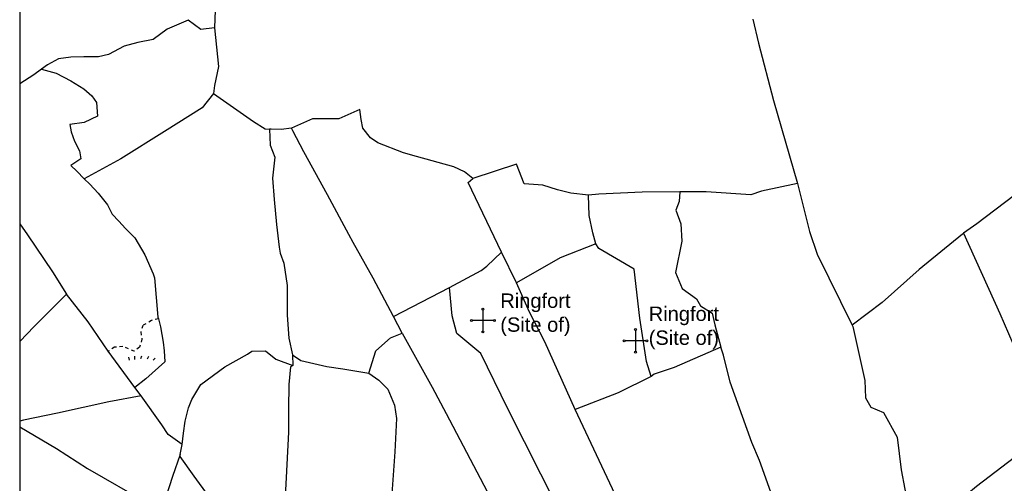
# Model space of a CAD drawing. Extents: x 119999 to 6050531, y -19778 to 3735158.
# Tile 36 of 66: x 119999 to 736842, y 2515082 to 2805798. Entities that reach past the tile are written whole.
import ezdxf

# ---------------------------------------------------------------- set-up
doc = ezdxf.new("R2010")
doc.units = 0
doc.header["$LTSCALE"] = 20
doc.linetypes.add('PECK', pattern=[0.2, 0.1, -0.1])
for name, color, linetype in [('90 - SITE GENERALLY', 2, 'Continuous'), ('GEN_LIN_D', 3, 'Continuous'), ('GEN_PCK_D', 3, 'PECK'), ('LAND_SYMB', 6, 'Continuous'), ('LEGEND', 7, 'Continuous'), ('MNR_LN_DT', 3, 'Continuous'), ('OTHER_SYM', 6, 'Continuous'), ('TOWNLAND', 7, 'Continuous')]:
    doc.layers.add(name, color=color, linetype=linetype)
doc.styles.get("Standard").update_dxf_attribs({"font": 'arial.ttf', "height": 2})

# ---------------------------------------------------------------- blocks, each defined once
blk = doc.blocks.new('42', base_point=(146.676798, 309.253658))
for p, q in [((146.691962, 312.523596), (146.691962, 305.983721)), ((149.961902, 309.253658), (143.422025, 309.253658))]:
    blk.add_line(p, q)
for centre in [(146.686412, 312.818336), (143.127287, 309.248108), (150.25664, 309.259208), (146.697512, 305.688981)]:
    blk.add_circle(centre, 0.29479)
blk = doc.blocks.new('27', base_point=(148.352383, 311.221979))
for p, q in [((144.718675, 312.424787), (144.918538, 311.52541)), ((146.584048, 312.69127), (146.584048, 311.691962)), ((148.815833, 312.75789), (148.51604, 311.858512)), ((150.980998, 312.591337), (150.581275, 311.791892)), ((153.112853, 312.158305), (152.413338, 311.45879))]:
    blk.add_line(p, q)
blk = doc.blocks.new('1586')
at = {"layer": 'GEN_LIN_D'}
for p, q in [((120122.5, 309504.84), (120121.94, 309493.63)), ((120311.16, 309333.78), (120301.82, 309353.05)), ((120234.24, 309312.68), (120269.37, 309330.92)), ((120239.6, 309302.22), (120234.24, 309312.68)), ((120072.04, 309268.18), (120055.49, 309290.91)), ((120170.99, 309288.68), (120171.14, 309281.87)), ((120076.12, 309262.84), (120072.04, 309268.18)), ((120100.51, 309226.14), (120101.71, 309232.46))]:
    blk.add_line(p, q, dxfattribs=at)
for points in [[(120121.94, 309493.63), (120113.44, 309492.72), (120105.53, 309498.44), (120092.36, 309492.84), (120083.6, 309486.34), (120074.06, 309484.43), (120065.36, 309482.17), (120055.6, 309477.04), (120049.46, 309475.59), (120040.28, 309475.55), (120031.94, 309475.33), (120024.28, 309474.25), (120017.43, 309470.43), (120013.61, 309467.69)], [(120459.39, 309499.16), (120462.78, 309484.17), (120472.21, 309448.2), (120487.33, 309396.14)], [(120121.94, 309493.63), (120124.52, 309469.47), (120121.96, 309457.46), (120121.44, 309452.48)], [(120013.61, 309467.69), (120008.84, 309464.26), (120000, 309458.49)], [(120013.61, 309467.69), (120022.78, 309465.28), (120032.13, 309460.52), (120040.19, 309455.49), (120045.26, 309451.14), (120048.2, 309446.82), (120048.72, 309438.25), (120040.32, 309434.3), (120031.32, 309433.15), (120032.32, 309428.43), (120034.38, 309422.62), (120037.51, 309416.59), (120038.29, 309411.44), (120032.03, 309407.46), (120035.83, 309403.77), (120040.3, 309399.01)], [(120723.82, 309468.37), (120705.31, 309453.86), (120684.94, 309438.28), (120638.93, 309401.78), (120622.96, 309388.55), (120599.72, 309370.81), (120591.36, 309364.9)], [(120121.44, 309452.48), (120114.38, 309443.47), (120090.64, 309428.77), (120063.31, 309411.63), (120040.3, 309399.01)], [(120121.44, 309452.48), (120146.45, 309434.88), (120153.7, 309430.35), (120156.45, 309430.13)], [(120283.82, 309399.21), (120278.58, 309403.37), (120271.89, 309406.52), (120248.51, 309412.97), (120240.54, 309415.34), (120224.34, 309421.68), (120219.69, 309424.8), (120214.87, 309430.79), (120213.93, 309436.31), (120213, 309442.45), (120199.89, 309436.57), (120183.34, 309436.57), (120170.38, 309430.68)], [(120170.38, 309430.68), (120163.84, 309429.87), (120157.51, 309430.16), (120156.45, 309430.13)], [(120156.45, 309430.13), (120156.91, 309420.02), (120159.89, 309412.66), (120158.29, 309399.32), (120159.37, 309386.09), (120160.94, 309370.32), (120162.49, 309356.26), (120163.25, 309352.39), (120165.46, 309346.13), (120167.5, 309332.08), (120167.65, 309313.59), (120168.67, 309299.11), (120170.99, 309288.68)], [(120234.24, 309312.68), (120221.41, 309336.64), (120208.91, 309359.03), (120206.26, 309364.16), (120192.82, 309389.06), (120178.02, 309415.98), (120171.14, 309429.06), (120170.38, 309430.68)], [(120356.32, 309388.86), (120345.33, 309389.98), (120337, 309392.14), (120327.65, 309395.13), (120316.03, 309395.9), (120311.3, 309408.21), (120283.82, 309399.21)], [(120040.3, 309399.01), (120043.93, 309395.7), (120049.2, 309390.06), (120055.09, 309382.7), (120058, 309376.88), (120062.01, 309372.55), (120066.22, 309367.78), (120072.13, 309361.92), (120078.4, 309351.35), (120083.58, 309339.51), (120084.4, 309336.93), (120086.63, 309312.3), (120086.9, 309311.29)], [(120301.82, 309353.05), (120280.95, 309396.73), (120283.82, 309399.21)], [(120487.33, 309396.14), (120464.75, 309391.17), (120457.99, 309389.02), (120430.05, 309390.84), (120413.52, 309390.87)], [(120487.33, 309396.14), (120494.77, 309365.91), (120499.7, 309351.7), (120521.55, 309307.23)], [(120413.52, 309390.87), (120390.04, 309390.58), (120362.88, 309389.33), (120356.32, 309388.86)], [(120413.52, 309390.87), (120413.24, 309384.8), (120411.13, 309379.31), (120414.09, 309370.86), (120414.82, 309359.91), (120410.92, 309340.24), (120415.1, 309330.14), (120424.03, 309323.73), (120426.44, 309319.42), (120433.78, 309314.87), (120435.49, 309307.44), (120439.23, 309293.41)], [(120360.89, 309358.19), (120359.07, 309365.22), (120356.78, 309376.07), (120356.32, 309388.86)], [(120000, 309370.8), (120004.94, 309363.8), (120020.54, 309340.72), (120029.27, 309326.79)], [(120591.36, 309364.9), (120590.61, 309364.37), (120563.4, 309342.25), (120540.28, 309321.48), (120521.55, 309307.23)], [(120591.36, 309364.9), (120614.05, 309314.6), (120622.11, 309295.81), (120624.57, 309288.37), (120630.2, 309289.9), (120632.8, 309268.17), (120640.31, 309238.03)], [(120269.37, 309330.92), (120289.08, 309341.52), (120292.7, 309344.33), (120301.82, 309353.05)], [(120360.89, 309358.19), (120338.65, 309349.38), (120311.16, 309333.78)], [(120395.61, 309275.04), (120392.64, 309284.54), (120388.53, 309311.54), (120384.93, 309342.29), (120362.81, 309355.37), (120360.89, 309358.19)], [(120400.86, 309063.89), (120380.26, 309104.97), (120369.73, 309127.28), (120354.81, 309156.27), (120336.94, 309193.19), (120305.87, 309254.78), (120288.98, 309289.55), (120273.84, 309302.02), (120271, 309313.2), (120269.37, 309330.92)], [(120348.02, 309254.37), (120328.9, 309296.85), (120319.42, 309315.48), (120311.16, 309333.78)], [(120000, 309296.98), (120009.17, 309306.46), (120029.27, 309326.79)], [(120055.49, 309290.91), (120042.94, 309309.27), (120029.27, 309326.79)], [(120086.9, 309311.29), (120088.26, 309306.28), (120089.83, 309296.63), (120090.61, 309291.06), (120090.88, 309284.36), (120078.93, 309273.67), (120072.04, 309268.18)], [(120521.55, 309307.23), (120521.98, 309306.4), (120529.47, 309272.56), (120529.79, 309261.62), (120533.21, 309255.88), (120541.12, 309252.43), (120549.71, 309237.05), (120552.22, 309216.44), (120554.52, 309204.39), (120556.36, 309194.08)], [(120218.82, 309277.11), (120223.17, 309291.24), (120232.22, 309299.39), (120239.6, 309302.22)], [(120239.6, 309302.22), (120258.32, 309268.42), (120267.12, 309251.9), (120294.99, 309198.97), (120324.84, 309139.05), (120334.61, 309122.07), (120348.56, 309093.05), (120358.53, 309076.83), (120367.87, 309059.48), (120369.36, 309055.72)], [(120439.23, 309293.41), (120409.92, 309280.64), (120397.46, 309276.56), (120395.61, 309275.04)], [(120473.66, 309193.81), (120463.39, 309222.36), (120458.73, 309233.66), (120445.18, 309271.44), (120440.96, 309288.35), (120439.23, 309293.41)], [(120101.71, 309232.46), (120102.56, 309239.49), (120103.68, 309247.08), (120105.73, 309255.49), (120107.85, 309260.66), (120113.56, 309270.08), (120128.43, 309281.12), (120142.75, 309288.97), (120145.33, 309290.88), (120153.9, 309291.14), (120160.42, 309285.92), (120171.14, 309281.87)], [(120170.99, 309288.68), (120176.21, 309285.05), (120192.43, 309281.43), (120202.45, 309279.9), (120218.82, 309277.11)], [(120171.14, 309281.87), (120169.64, 309281.14), (120168.63, 309270.02), (120168.35, 309254.72), (120168.46, 309240.13), (120166.37, 309199.67), (120167.04, 309175.84), (120165.98, 309156.22)], [(120218.82, 309277.11), (120225.05, 309272.73), (120230.63, 309267.09), (120234.8, 309256.99), (120236.07, 309248.76), (120235.12, 309227.85), (120233.04, 309201.54), (120234.86, 309194.02), (120242.17, 309180.86), (120250.19, 309168.65)], [(120395.61, 309275.04), (120375.02, 309264.86), (120348.02, 309254.37)], [(120076.12, 309262.84), (120055.9, 309259.12), (120023.63, 309252.01), (120002.47, 309247.62), (120000, 309246.96)], [(120101.71, 309232.46), (120092.99, 309238.64), (120089.06, 309244.83), (120076.12, 309262.84)], [(120391.24, 309162.75), (120387.83, 309170.22), (120371.39, 309204.7), (120348.02, 309254.37)], [(120000, 309243.44), (120022.98, 309229.85), (120042.44, 309217.3), (120080.28, 309195.66), (120090.38, 309187.78)], [(120631.2, 309230.31), (120599.43, 309206.19), (120581.32, 309191.1)], [(120100.51, 309226.14), (120095.75, 309212.42), (120091.71, 309200.07), (120090.38, 309187.78)], [(120165.6, 309131.96), (120139.92, 309167.94), (120127.35, 309187.96), (120109.28, 309212.61), (120100.51, 309225), (120100.51, 309226.14)]]:
    blk.add_lwpolyline(points, dxfattribs=at)
at = {"layer": 'GEN_PCK_D'}
blk.add_lwpolyline([(120086.9, 309311.29), (120082.53, 309310.17), (120077.14, 309307.04), (120075.8, 309302.99), (120076.59, 309298.48), (120075.02, 309293.37), (120071.78, 309290.85), (120064.55, 309293.95), (120059.4, 309293.38), (120055.49, 309290.91)], dxfattribs=at)
at = {"layer": 'LEGEND'}
for p, q in [((120000, 309716.5), (120000, 309458.49)), ((120000, 309458.49), (120000, 309370.8)), ((120000, 309370.8), (120000, 309296.98)), ((120000, 309296.98), (120000, 309246.96)), ((120000, 309246.96), (120000, 309243.44)), ((120000, 309243.44), (120000, 309197.94))]:
    blk.add_line(p, q, dxfattribs=at)
at = {"layer": 'TOWNLAND'}
for points in [[(120121.94, 309493.63), (120113.44, 309492.72), (120105.53, 309498.44), (120092.36, 309492.84), (120083.6, 309486.34), (120074.06, 309484.43), (120065.36, 309482.17), (120055.6, 309477.04), (120049.46, 309475.59), (120040.28, 309475.55), (120031.94, 309475.33), (120024.28, 309474.25), (120017.43, 309470.43), (120013.61, 309467.69)], [(120459.39, 309499.16), (120462.78, 309484.17), (120472.21, 309448.2), (120487.33, 309396.14)], [(120121.94, 309493.63), (120124.52, 309469.47), (120121.96, 309457.46), (120121.44, 309452.48)], [(120013.61, 309467.69), (120008.84, 309464.26), (120000, 309458.49)], [(120121.44, 309452.48), (120146.45, 309434.88), (120153.7, 309430.35), (120156.45, 309430.13)], [(120283.82, 309399.21), (120278.58, 309403.37), (120271.89, 309406.52), (120248.51, 309412.97), (120240.54, 309415.34), (120224.34, 309421.68), (120219.69, 309424.8), (120214.87, 309430.79), (120213.93, 309436.31), (120213, 309442.45), (120199.89, 309436.57), (120183.34, 309436.57), (120170.38, 309430.68)], [(120170.38, 309430.68), (120163.84, 309429.87), (120157.51, 309430.16), (120156.45, 309430.13)], [(120356.32, 309388.86), (120345.33, 309389.98), (120337, 309392.14), (120327.65, 309395.13), (120316.03, 309395.9), (120311.3, 309408.21), (120283.82, 309399.21)], [(120487.33, 309396.14), (120464.75, 309391.17), (120457.99, 309389.02), (120430.05, 309390.84), (120413.52, 309390.87)], [(120487.33, 309396.14), (120494.77, 309365.91), (120499.7, 309351.7), (120521.55, 309307.23)], [(120413.52, 309390.87), (120390.04, 309390.58), (120362.88, 309389.33), (120356.32, 309388.86)], [(120521.55, 309307.23), (120521.98, 309306.4), (120529.47, 309272.56), (120529.79, 309261.62), (120533.21, 309255.88), (120541.12, 309252.43), (120549.71, 309237.05), (120552.22, 309216.44), (120554.52, 309204.39), (120556.36, 309194.08)]]:
    blk.add_lwpolyline(points, dxfattribs=at)
at = {"layer": 'LAND_SYMB', "xscale": 2, "yscale": 2, "rotation": 0.0002845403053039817}
blk.add_blockref('27', (120075.44, 309284.77), dxfattribs=at)
at = {"layer": 'MNR_LN_DT', "xscale": 2, "yscale": 2}
for p, rotation in [((120290.21, 309310.13), 0.0002848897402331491), ((120385.73, 309297.45), 0.0002850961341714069)]:
    blk.add_blockref('42', p, dxfattribs=dict(at, rotation=rotation))
at = {"layer": 'OTHER_SYM', "linetype": 'Continuous', "char_height": 9, "width": 129.6, "attachment_point": 7}
for insert, rotation in [((120301.08, 309300.4), 0.00028), ((120394.07, 309292.19), 0.00029)]:
    blk.add_mtext('{\\fArial|b0|i0|c0|p34;Ringfort\\P(Site of)}', dxfattribs=dict(at, insert=insert, rotation=rotation))

msp = doc.modelspace()

# ---------------------------------------------------------------- block references
at = {"layer": '90 - SITE GENERALLY', "xscale": 1000, "yscale": 1000, "zscale": 1000}
msp.add_blockref('1586', (-119880000.2, -306692999.7), dxfattribs=at)

doc.saveas('drawing.dxf')
